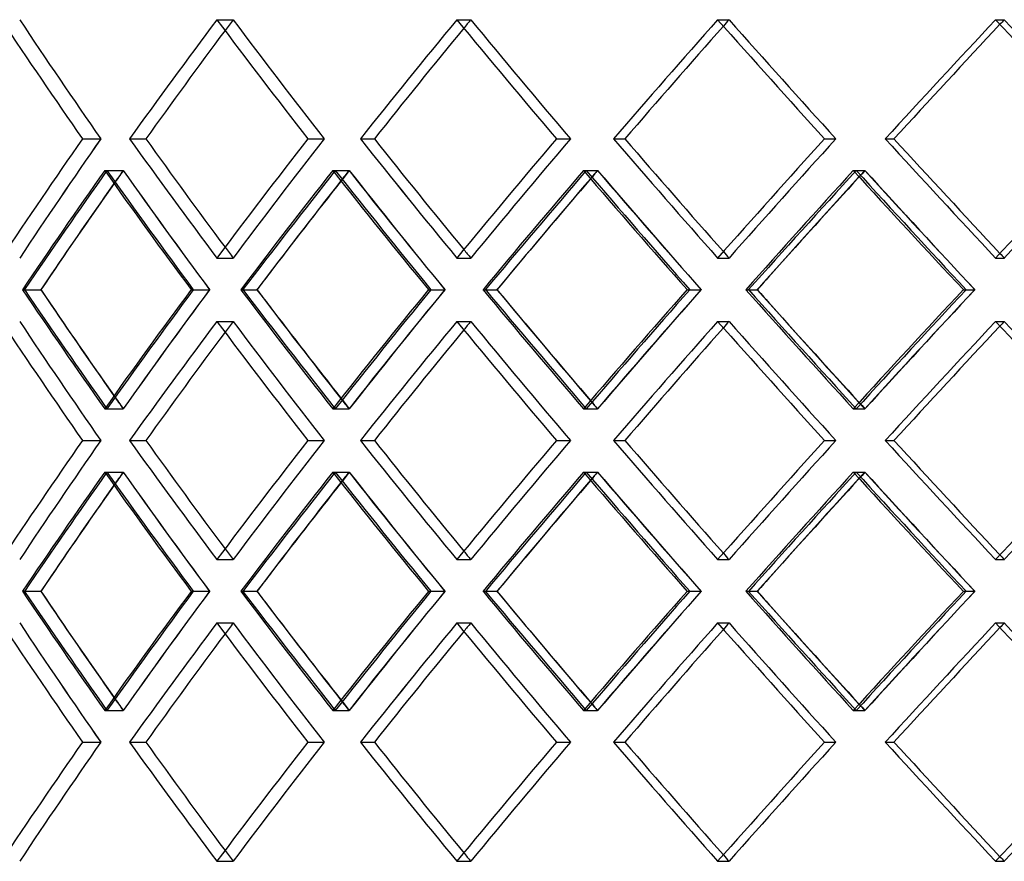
# Model space of a CAD drawing. Header units: millimetres. Extents: x -380 to 380, y -254 to 320.
# Tile 4 of 12: x -191 to -90, y 1 to 87. Entities that reach past the tile are written whole.
import ezdxf

# ---------------------------------------------------------------- set-up
doc = ezdxf.new("R2010")
doc.units = ezdxf.units.MM
doc.layers.add('HIDDEN', color=7, linetype='Continuous')
doc.layers.add('THICK', color=7, linetype='Continuous')

msp = doc.modelspace()

# ---------------------------------------------------------------- linework, layer by layer
at = {"layer": 'HIDDEN'}
for p, q in [((-170.75, 86.77), (-169.1, 86.77)), ((-170.75, 86.77), (-169.1, 86.77)), ((-146.28, 86.77), (-144.86, 86.77)), ((-146.28, 86.77), (-144.86, 86.77)), ((-119.67, 86.77), (-118.5, 86.77)), ((-119.67, 86.77), (-118.5, 86.77)), ((-91.31, 86.77), (-90.42, 86.77)), ((-91.31, 86.77), (-90.42, 86.77)), ((-184.47, 74.62), (-182.59, 74.62)), ((-184.47, 74.62), (-182.59, 74.62)), ((-179.66, 74.62), (-178, 74.62)), ((-161.47, 74.62), (-159.81, 74.62)), ((-161.47, 74.62), (-159.81, 74.62)), ((-156.11, 74.62), (-154.69, 74.62)), ((-136.11, 74.62), (-134.69, 74.62)), ((-136.11, 74.62), (-134.69, 74.62)), ((-130.29, 74.62), (-129.13, 74.62)), ((-108.77, 74.62), (-107.61, 74.62)), ((-108.77, 74.62), (-107.61, 74.62)), ((-102.57, 74.62), (-101.68, 74.62)), ((-182.2, 71.39), (-180.32, 71.39)), ((-181.96, 71.39), (-180.3, 71.39)), ((-158.93, 71.39), (-157.27, 71.39)), ((-158.68, 71.39), (-157.25, 71.39)), ((-133.36, 71.39), (-131.93, 71.39)), ((-133.07, 71.39), (-131.91, 71.39)), ((-105.83, 71.39), (-104.67, 71.39)), ((-105.53, 71.39), (-104.64, 71.39)), ((-170.75, 62.46), (-169.1, 62.46)), ((-170.75, 62.46), (-169.1, 62.46)), ((-146.28, 62.46), (-144.86, 62.46)), ((-146.28, 62.46), (-144.86, 62.46)), ((-119.67, 62.46), (-118.5, 62.46)), ((-119.67, 62.46), (-118.5, 62.46)), ((-91.31, 62.46), (-90.42, 62.46)), ((-91.31, 62.46), (-90.42, 62.46)), ((-190.39, 59.23), (-188.72, 59.23)), ((-173.38, 59.23), (-171.49, 59.23)), ((-173.16, 59.23), (-171.5, 59.23)), ((-168.1, 59.23), (-166.67, 59.23)), ((-149.16, 59.23), (-147.5, 59.23)), ((-148.92, 59.23), (-147.5, 59.23)), ((-143.36, 59.23), (-142.19, 59.23)), ((-122.78, 59.23), (-121.35, 59.23)), ((-122.52, 59.23), (-121.36, 59.23)), ((-116.53, 59.23), (-115.64, 59.23)), ((-94.6, 59.23), (-93.43, 59.23)), ((-94.32, 59.23), (-93.44, 59.23)), ((-170.75, 56), (-169.1, 56)), ((-170.75, 56), (-169.1, 56)), ((-146.28, 56), (-144.86, 56)), ((-146.28, 56), (-144.86, 56)), ((-119.67, 56), (-118.5, 56)), ((-119.67, 56), (-118.5, 56)), ((-91.31, 56), (-90.42, 56)), ((-91.31, 56), (-90.42, 56)), ((-182.2, 47.08), (-180.32, 47.08)), ((-181.96, 47.08), (-180.3, 47.08)), ((-158.93, 47.08), (-157.27, 47.08)), ((-158.68, 47.08), (-157.25, 47.08)), ((-133.36, 47.08), (-131.93, 47.08)), ((-133.07, 47.08), (-131.91, 47.08)), ((-105.83, 47.08), (-104.67, 47.08)), ((-105.53, 47.08), (-104.64, 47.08)), ((-184.47, 43.85), (-182.59, 43.85)), ((-184.47, 43.85), (-182.59, 43.85)), ((-179.66, 43.85), (-178, 43.85)), ((-161.47, 43.85), (-159.81, 43.85)), ((-161.47, 43.85), (-159.81, 43.85)), ((-156.11, 43.85), (-154.69, 43.85)), ((-136.11, 43.85), (-134.69, 43.85)), ((-136.11, 43.85), (-134.69, 43.85)), ((-130.29, 43.85), (-129.13, 43.85)), ((-108.77, 43.85), (-107.61, 43.85)), ((-108.77, 43.85), (-107.61, 43.85)), ((-102.57, 43.85), (-101.68, 43.85)), ((-182.2, 40.62), (-180.32, 40.62)), ((-181.96, 40.62), (-180.3, 40.62)), ((-158.93, 40.62), (-157.27, 40.62)), ((-158.68, 40.62), (-157.25, 40.62)), ((-133.36, 40.62), (-131.93, 40.62)), ((-133.07, 40.62), (-131.91, 40.62)), ((-105.83, 40.62), (-104.67, 40.62)), ((-105.53, 40.62), (-104.64, 40.62)), ((-170.75, 31.7), (-169.1, 31.7)), ((-170.75, 31.7), (-169.1, 31.7)), ((-146.28, 31.7), (-144.86, 31.7)), ((-146.28, 31.7), (-144.86, 31.7)), ((-119.67, 31.7), (-118.5, 31.7)), ((-119.67, 31.7), (-118.5, 31.7)), ((-91.31, 31.7), (-90.42, 31.7)), ((-91.31, 31.7), (-90.42, 31.7)), ((-190.39, 28.47), (-188.72, 28.47)), ((-173.38, 28.47), (-171.49, 28.47)), ((-173.16, 28.47), (-171.5, 28.47)), ((-168.1, 28.47), (-166.67, 28.47)), ((-149.16, 28.47), (-147.5, 28.47)), ((-148.92, 28.47), (-147.5, 28.47)), ((-143.36, 28.47), (-142.19, 28.47)), ((-122.78, 28.47), (-121.35, 28.47)), ((-122.52, 28.47), (-121.36, 28.47)), ((-116.53, 28.47), (-115.64, 28.47)), ((-94.6, 28.47), (-93.43, 28.47)), ((-94.32, 28.47), (-93.44, 28.47)), ((-170.75, 25.24), (-169.1, 25.24)), ((-170.75, 25.24), (-169.1, 25.24)), ((-146.28, 25.24), (-144.86, 25.24)), ((-146.28, 25.24), (-144.86, 25.24)), ((-119.67, 25.24), (-118.5, 25.24)), ((-119.67, 25.24), (-118.5, 25.24)), ((-91.31, 25.24), (-90.42, 25.24)), ((-91.31, 25.24), (-90.42, 25.24)), ((-182.2, 16.31), (-180.32, 16.31)), ((-181.96, 16.31), (-180.3, 16.31)), ((-158.93, 16.31), (-157.27, 16.31)), ((-158.68, 16.31), (-157.25, 16.31)), ((-133.36, 16.31), (-131.93, 16.31)), ((-133.07, 16.31), (-131.91, 16.31)), ((-105.83, 16.31), (-104.67, 16.31)), ((-105.53, 16.31), (-104.64, 16.31)), ((-184.47, 13.08), (-182.59, 13.08)), ((-184.47, 13.08), (-182.59, 13.08)), ((-179.66, 13.08), (-178, 13.08)), ((-161.47, 13.08), (-159.81, 13.08)), ((-161.47, 13.08), (-159.81, 13.08)), ((-156.11, 13.08), (-154.69, 13.08)), ((-136.11, 13.08), (-134.69, 13.08)), ((-136.11, 13.08), (-134.69, 13.08)), ((-130.29, 13.08), (-129.13, 13.08)), ((-108.77, 13.08), (-107.61, 13.08)), ((-108.77, 13.08), (-107.61, 13.08)), ((-102.57, 13.08), (-101.68, 13.08)), ((-170.75, 0.93), (-169.1, 0.93)), ((-170.75, 0.93), (-169.1, 0.93)), ((-146.28, 0.93), (-144.86, 0.93)), ((-146.28, 0.93), (-144.86, 0.93)), ((-119.67, 0.93), (-118.5, 0.93)), ((-119.67, 0.93), (-118.5, 0.93)), ((-91.31, 0.93), (-90.42, 0.93)), ((-91.31, 0.93), (-90.42, 0.93))]:
    msp.add_line(p, q, dxfattribs=at)
for centre, major_axis, ratio, start_param, end_param in [((0, 86.77), (-232.53, 232.53), 0.450063, 1.14789, 1.195563), ((0, 86.77), (232.53, -232.53), 0.450063, -1.993703, -1.946029), ((0, 86.77), (240.77, 240.77), 0.37925, 1.933288, 1.980498), ((0, 86.77), (-238.43, -238.43), 0.37925, -1.208305, -1.203962), ((0, 86.77), (-238.43, 238.43), 0.37925, 1.208305, 1.255979), ((0, 86.77), (238.43, -238.43), 0.37925, -1.933288, -1.885614), ((0, 86.77), (245.84, 245.84), 0.311613, 1.872873, 1.920083), ((0, 86.77), (-243.45, -243.45), 0.311613, -1.26872, -1.265337), ((0, 86.77), (-243.45, 243.45), 0.311613, 1.26872, 1.316394), ((0, 86.77), (243.45, -243.45), 0.311613, -1.872873, -1.825199), ((0, 86.77), (250.02, 250.02), 0.246478, 1.812457, 1.859668), ((0, 86.77), (-247.59, -247.59), 0.246478, -1.329135, -1.326563), ((0, 86.77), (-247.59, 247.59), 0.246478, 1.329135, 1.376809), ((0, 86.77), (247.59, -247.59), 0.246478, -1.812457, -1.764784), ((0, 86.77), (253.28, 253.28), 0.183257, 1.752042, 1.799253), ((0, 86.77), (-250.82, -250.82), 0.183257, -1.389551, -1.387692), ((0, 86.77), (-250.82, 250.82), 0.183257, 1.389551, 1.437224), ((0, 62.46), (-232.53, -232.53), 0.450063, -1.195563, -1.14789), ((0, 62.46), (232.53, 232.53), 0.450063, 1.946029, 1.993703), ((0, 62.46), (240.77, -240.77), 0.37925, -1.980498, -1.933288), ((0, 62.46), (-238.43, -238.43), 0.37925, -1.255979, -1.208305), ((0, 62.46), (238.43, 238.43), 0.37925, 1.885614, 1.933288), ((0, 62.46), (245.84, -245.84), 0.311613, -1.920083, -1.872873), ((0, 62.46), (-243.45, -243.45), 0.311613, -1.316394, -1.26872), ((0, 62.46), (243.45, 243.45), 0.311613, 1.825199, 1.872873), ((0, 62.46), (250.02, -250.02), 0.246478, -1.859668, -1.812457), ((0, 62.46), (-247.59, -247.59), 0.246478, -1.376809, -1.329135), ((0, 62.46), (247.59, 247.59), 0.246478, 1.764784, 1.812457), ((0, 62.46), (253.28, -253.28), 0.183257, -1.799253, -1.752042), ((0, 62.46), (-250.82, -250.82), 0.183257, -1.437224, -1.389551), ((0, 86.77), (240.77, 240.77), 0.37925, 1.993064, 2.040427), ((0, 56), (240.77, -240.77), 0.37925, -1.993064, -1.945836), ((0, 56), (-232.53, -232.53), 0.450063, -1.208253, -1.203054), ((0, 86.77), (238.43, 238.43), 0.37925, 1.993651, 1.998903), ((0, 86.77), (-232.53, 232.53), 0.450063, 1.208253, 1.256083), ((0, 56), (238.43, -238.43), 0.37925, -1.993651, -1.945959), ((0, 86.77), (245.84, 245.84), 0.311613, 1.932649, 1.980011), ((0, 56), (245.84, -245.84), 0.311613, -1.932649, -1.885421), ((0, 56), (-238.43, -238.43), 0.37925, -1.268668, -1.264531), ((0, 86.77), (243.45, 243.45), 0.311613, 1.933236, 1.937426), ((0, 86.77), (-238.43, 238.43), 0.37925, 1.268668, 1.316498), ((0, 56), (243.45, -243.45), 0.311613, -1.933236, -1.885544), ((0, 86.77), (250.02, 250.02), 0.246478, 1.872234, 1.919596), ((0, 56), (250.02, -250.02), 0.246478, -1.872234, -1.825006), ((0, 56), (-243.45, -243.45), 0.311613, -1.329084, -1.325823), ((0, 86.77), (247.59, 247.59), 0.246478, 1.872821, 1.876133), ((0, 86.77), (-243.45, 243.45), 0.311613, 1.329084, 1.376914), ((0, 56), (247.59, -247.59), 0.246478, -1.872821, -1.825129), ((0, 86.77), (253.28, 253.28), 0.183257, 1.811819, 1.859181), ((0, 56), (253.28, -253.28), 0.183257, -1.811819, -1.764591), ((0, 56), (-247.59, -247.59), 0.246478, -1.389499, -1.386996), ((0, 86.77), (250.82, 250.82), 0.183257, 1.812406, 1.81496), ((0, 86.77), (-247.59, 247.59), 0.246478, 1.389499, 1.437329), ((0, 56), (250.82, -250.82), 0.183257, -1.812406, -1.764714), ((0, 62.46), (-238.43, 238.43), 0.37925, 1.203962, 1.208305), ((0, 62.46), (-243.45, 243.45), 0.311613, 1.265337, 1.26872), ((0, 62.46), (-247.59, 247.59), 0.246478, 1.326563, 1.329135), ((0, 62.46), (-250.82, 250.82), 0.183257, 1.387692, 1.389551), ((0, 86.77), (238.43, 238.43), 0.37925, 2.035089, 2.041481), ((0, 86.77), (243.45, 243.45), 0.311613, 1.974673, 1.981066), ((0, 86.77), (247.59, 247.59), 0.246478, 1.914258, 1.920651), ((0, 86.77), (250.82, 250.82), 0.183257, 1.853843, 1.860235), ((0, 31.7), (240.77, -240.77), 0.37925, -2.040427, -1.993064), ((0, 31.7), (238.43, -238.43), 0.37925, -2.041481, -2.035089), ((0, 62.46), (240.77, 240.77), 0.37925, 1.945836, 1.993064), ((0, 31.7), (-232.53, -232.53), 0.450063, -1.256083, -1.208253), ((0, 62.46), (238.43, 238.43), 0.37925, 1.945959, 1.993651), ((0, 31.7), (245.84, -245.84), 0.311613, -1.980011, -1.932649), ((0, 31.7), (243.45, -243.45), 0.311613, -1.981066, -1.974673), ((0, 62.46), (245.84, 245.84), 0.311613, 1.885421, 1.932649), ((0, 31.7), (-238.43, -238.43), 0.37925, -1.316498, -1.268668), ((0, 62.46), (243.45, 243.45), 0.311613, 1.885544, 1.933236), ((0, 31.7), (250.02, -250.02), 0.246478, -1.919596, -1.872234), ((0, 31.7), (247.59, -247.59), 0.246478, -1.920651, -1.914258), ((0, 62.46), (250.02, 250.02), 0.246478, 1.825006, 1.872234), ((0, 31.7), (-243.45, -243.45), 0.311613, -1.376914, -1.329084), ((0, 62.46), (247.59, 247.59), 0.246478, 1.825129, 1.872821), ((0, 31.7), (253.28, -253.28), 0.183257, -1.859181, -1.811819), ((0, 31.7), (250.82, -250.82), 0.183257, -1.860235, -1.853843), ((0, 62.46), (253.28, 253.28), 0.183257, 1.764591, 1.811819), ((0, 31.7), (-247.59, -247.59), 0.246478, -1.437329, -1.389499), ((0, 62.46), (250.82, 250.82), 0.183257, 1.764714, 1.812406), ((0, 56), (-232.53, 232.53), 0.450063, 1.14789, 1.195563), ((0, 56), (232.53, -232.53), 0.450063, -1.993703, -1.946029), ((0, 56), (240.77, 240.77), 0.37925, 1.933288, 1.980498), ((0, 56), (-238.43, -238.43), 0.37925, -1.208305, -1.203962), ((0, 56), (-238.43, 238.43), 0.37925, 1.208305, 1.255979), ((0, 56), (238.43, -238.43), 0.37925, -1.933288, -1.885614), ((0, 56), (245.84, 245.84), 0.311613, 1.872873, 1.920083), ((0, 56), (-243.45, -243.45), 0.311613, -1.26872, -1.265337), ((0, 56), (-243.45, 243.45), 0.311613, 1.26872, 1.316394), ((0, 56), (243.45, -243.45), 0.311613, -1.872873, -1.825199), ((0, 56), (250.02, 250.02), 0.246478, 1.812457, 1.859668), ((0, 56), (-247.59, -247.59), 0.246478, -1.329135, -1.326563), ((0, 56), (-247.59, 247.59), 0.246478, 1.329135, 1.376809), ((0, 56), (247.59, -247.59), 0.246478, -1.812457, -1.764784), ((0, 56), (253.28, 253.28), 0.183257, 1.752042, 1.799253), ((0, 56), (-250.82, -250.82), 0.183257, -1.389551, -1.387692), ((0, 56), (-250.82, 250.82), 0.183257, 1.389551, 1.437224), ((0, 62.46), (-232.53, 232.53), 0.450063, 1.203054, 1.208253), ((0, 31.7), (238.43, -238.43), 0.37925, -1.998903, -1.993651), ((0, 62.46), (-238.43, 238.43), 0.37925, 1.264531, 1.268668), ((0, 31.7), (243.45, -243.45), 0.311613, -1.937426, -1.933236), ((0, 62.46), (-243.45, 243.45), 0.311613, 1.325823, 1.329084), ((0, 31.7), (247.59, -247.59), 0.246478, -1.876133, -1.872821), ((0, 62.46), (-247.59, 247.59), 0.246478, 1.386996, 1.389499), ((0, 31.7), (250.82, -250.82), 0.183257, -1.81496, -1.812406), ((0, 31.7), (-232.53, -232.53), 0.450063, -1.195563, -1.14789), ((0, 31.7), (232.53, 232.53), 0.450063, 1.946029, 1.993703), ((0, 31.7), (240.77, -240.77), 0.37925, -1.980498, -1.933288), ((0, 31.7), (-238.43, -238.43), 0.37925, -1.255979, -1.208305), ((0, 31.7), (238.43, 238.43), 0.37925, 1.885614, 1.933288), ((0, 31.7), (245.84, -245.84), 0.311613, -1.920083, -1.872873), ((0, 31.7), (-243.45, -243.45), 0.311613, -1.316394, -1.26872), ((0, 31.7), (243.45, 243.45), 0.311613, 1.825199, 1.872873), ((0, 31.7), (250.02, -250.02), 0.246478, -1.859668, -1.812457), ((0, 31.7), (-247.59, -247.59), 0.246478, -1.376809, -1.329135), ((0, 31.7), (247.59, 247.59), 0.246478, 1.764784, 1.812457), ((0, 31.7), (253.28, -253.28), 0.183257, -1.799253, -1.752042), ((0, 31.7), (-250.82, -250.82), 0.183257, -1.437224, -1.389551), ((0, 56), (240.77, 240.77), 0.37925, 1.993064, 2.040427), ((0, 25.24), (240.77, -240.77), 0.37925, -1.993064, -1.945836), ((0, 25.24), (-232.53, -232.53), 0.450063, -1.208253, -1.203054), ((0, 56), (238.43, 238.43), 0.37925, 1.993651, 1.998903), ((0, 56), (-232.53, 232.53), 0.450063, 1.208253, 1.256083), ((0, 25.24), (238.43, -238.43), 0.37925, -1.993651, -1.945959), ((0, 56), (245.84, 245.84), 0.311613, 1.932649, 1.980011), ((0, 25.24), (245.84, -245.84), 0.311613, -1.932649, -1.885421), ((0, 25.24), (-238.43, -238.43), 0.37925, -1.268668, -1.264531), ((0, 56), (243.45, 243.45), 0.311613, 1.933236, 1.937426), ((0, 56), (-238.43, 238.43), 0.37925, 1.268668, 1.316498), ((0, 25.24), (243.45, -243.45), 0.311613, -1.933236, -1.885544), ((0, 56), (250.02, 250.02), 0.246478, 1.872234, 1.919596), ((0, 25.24), (250.02, -250.02), 0.246478, -1.872234, -1.825006), ((0, 25.24), (-243.45, -243.45), 0.311613, -1.329084, -1.325823), ((0, 56), (247.59, 247.59), 0.246478, 1.872821, 1.876133), ((0, 56), (-243.45, 243.45), 0.311613, 1.329084, 1.376914), ((0, 25.24), (247.59, -247.59), 0.246478, -1.872821, -1.825129), ((0, 56), (253.28, 253.28), 0.183257, 1.811819, 1.859181), ((0, 25.24), (253.28, -253.28), 0.183257, -1.811819, -1.764591), ((0, 25.24), (-247.59, -247.59), 0.246478, -1.389499, -1.386996), ((0, 56), (250.82, 250.82), 0.183257, 1.812406, 1.81496), ((0, 56), (-247.59, 247.59), 0.246478, 1.389499, 1.437329), ((0, 25.24), (250.82, -250.82), 0.183257, -1.812406, -1.764714), ((0, 31.7), (-238.43, 238.43), 0.37925, 1.203962, 1.208305), ((0, 31.7), (-243.45, 243.45), 0.311613, 1.265337, 1.26872), ((0, 31.7), (-247.59, 247.59), 0.246478, 1.326563, 1.329135), ((0, 31.7), (-250.82, 250.82), 0.183257, 1.387692, 1.389551), ((0, 56), (238.43, 238.43), 0.37925, 2.035089, 2.041481), ((0, 56), (243.45, 243.45), 0.311613, 1.974673, 1.981066), ((0, 56), (247.59, 247.59), 0.246478, 1.914258, 1.920651), ((0, 56), (250.82, 250.82), 0.183257, 1.853843, 1.860235), ((0, 0.93), (240.77, -240.77), 0.37925, -2.040427, -1.993064), ((0, 0.93), (238.43, -238.43), 0.37925, -2.041481, -2.035089), ((0, 31.7), (240.77, 240.77), 0.37925, 1.945836, 1.993064), ((0, 0.93), (-232.53, -232.53), 0.450063, -1.256083, -1.208253), ((0, 31.7), (238.43, 238.43), 0.37925, 1.945959, 1.993651), ((0, 0.93), (245.84, -245.84), 0.311613, -1.980011, -1.932649), ((0, 0.93), (243.45, -243.45), 0.311613, -1.981066, -1.974673), ((0, 31.7), (245.84, 245.84), 0.311613, 1.885421, 1.932649), ((0, 0.93), (-238.43, -238.43), 0.37925, -1.316498, -1.268668), ((0, 31.7), (243.45, 243.45), 0.311613, 1.885544, 1.933236), ((0, 0.93), (250.02, -250.02), 0.246478, -1.919596, -1.872234), ((0, 0.93), (247.59, -247.59), 0.246478, -1.920651, -1.914258), ((0, 31.7), (250.02, 250.02), 0.246478, 1.825006, 1.872234), ((0, 0.93), (-243.45, -243.45), 0.311613, -1.376914, -1.329084), ((0, 31.7), (247.59, 247.59), 0.246478, 1.825129, 1.872821), ((0, 0.93), (253.28, -253.28), 0.183257, -1.859181, -1.811819), ((0, 0.93), (250.82, -250.82), 0.183257, -1.860235, -1.853843), ((0, 31.7), (253.28, 253.28), 0.183257, 1.764591, 1.811819), ((0, 0.93), (-247.59, -247.59), 0.246478, -1.437329, -1.389499), ((0, 31.7), (250.82, 250.82), 0.183257, 1.764714, 1.812406), ((0, 25.24), (-232.53, 232.53), 0.450063, 1.14789, 1.195563), ((0, 25.24), (232.53, -232.53), 0.450063, -1.993703, -1.946029), ((0, 25.24), (240.77, 240.77), 0.37925, 1.933288, 1.980498), ((0, 25.24), (-238.43, -238.43), 0.37925, -1.208305, -1.203962), ((0, 25.24), (-238.43, 238.43), 0.37925, 1.208305, 1.255979), ((0, 25.24), (238.43, -238.43), 0.37925, -1.933288, -1.885614), ((0, 25.24), (245.84, 245.84), 0.311613, 1.872873, 1.920083), ((0, 25.24), (-243.45, -243.45), 0.311613, -1.26872, -1.265337), ((0, 25.24), (-243.45, 243.45), 0.311613, 1.26872, 1.316394), ((0, 25.24), (243.45, -243.45), 0.311613, -1.872873, -1.825199), ((0, 25.24), (250.02, 250.02), 0.246478, 1.812457, 1.859668), ((0, 25.24), (-247.59, -247.59), 0.246478, -1.329135, -1.326563), ((0, 25.24), (-247.59, 247.59), 0.246478, 1.329135, 1.376809), ((0, 25.24), (247.59, -247.59), 0.246478, -1.812457, -1.764784), ((0, 25.24), (253.28, 253.28), 0.183257, 1.752042, 1.799253), ((0, 25.24), (-250.82, -250.82), 0.183257, -1.389551, -1.387692), ((0, 25.24), (-250.82, 250.82), 0.183257, 1.389551, 1.437224), ((0, 31.7), (-232.53, 232.53), 0.450063, 1.203054, 1.208253), ((0, 0.93), (238.43, -238.43), 0.37925, -1.998903, -1.993651), ((0, 31.7), (-238.43, 238.43), 0.37925, 1.264531, 1.268668), ((0, 0.93), (243.45, -243.45), 0.311613, -1.937426, -1.933236), ((0, 31.7), (-243.45, 243.45), 0.311613, 1.325823, 1.329084), ((0, 0.93), (247.59, -247.59), 0.246478, -1.876133, -1.872821), ((0, 31.7), (-247.59, 247.59), 0.246478, 1.386996, 1.389499), ((0, 0.93), (250.82, -250.82), 0.183257, -1.81496, -1.812406), ((0, 0.93), (-232.53, -232.53), 0.450063, -1.195563, -1.14789), ((0, 0.93), (232.53, 232.53), 0.450063, 1.946029, 1.993703), ((0, 0.93), (240.77, -240.77), 0.37925, -1.980498, -1.933288), ((0, 0.93), (-238.43, -238.43), 0.37925, -1.255979, -1.208305), ((0, 0.93), (238.43, 238.43), 0.37925, 1.885614, 1.933288), ((0, 0.93), (245.84, -245.84), 0.311613, -1.920083, -1.872873), ((0, 0.93), (-243.45, -243.45), 0.311613, -1.316394, -1.26872), ((0, 0.93), (243.45, 243.45), 0.311613, 1.825199, 1.872873), ((0, 0.93), (250.02, -250.02), 0.246478, -1.859668, -1.812457), ((0, 0.93), (-247.59, -247.59), 0.246478, -1.376809, -1.329135), ((0, 0.93), (247.59, 247.59), 0.246478, 1.764784, 1.812457), ((0, 0.93), (253.28, -253.28), 0.183257, -1.799253, -1.752042), ((0, 0.93), (-250.82, -250.82), 0.183257, -1.437224, -1.389551), ((0, 0.93), (-238.43, 238.43), 0.37925, 1.203962, 1.208305), ((0, 0.93), (-243.45, 243.45), 0.311613, 1.265337, 1.26872), ((0, 0.93), (-247.59, 247.59), 0.246478, 1.326563, 1.329135), ((0, 0.93), (-250.82, 250.82), 0.183257, 1.387692, 1.389551)]:
    msp.add_ellipse(centre, major_axis=major_axis, ratio=ratio, start_param=start_param, end_param=end_param, dxfattribs=at)
at = {"layer": 'THICK'}
for p, q in [((-179.66, 74.62), (-178, 74.62)), ((-156.11, 74.62), (-154.69, 74.62)), ((-130.29, 74.62), (-129.13, 74.62)), ((-102.57, 74.62), (-101.68, 74.62)), ((-190.58, 59.23), (-188.71, 59.23)), ((-168.32, 59.23), (-166.66, 59.23)), ((-143.61, 59.23), (-142.19, 59.23)), ((-116.8, 59.23), (-115.63, 59.23)), ((-179.66, 43.85), (-178, 43.85)), ((-156.11, 43.85), (-154.69, 43.85)), ((-130.29, 43.85), (-129.13, 43.85)), ((-102.57, 43.85), (-101.68, 43.85)), ((-190.58, 28.47), (-188.71, 28.47)), ((-168.32, 28.47), (-166.66, 28.47)), ((-143.61, 28.47), (-142.19, 28.47)), ((-116.8, 28.47), (-115.63, 28.47)), ((-179.66, 13.08), (-178, 13.08)), ((-156.11, 13.08), (-154.69, 13.08)), ((-130.29, 13.08), (-129.13, 13.08)), ((-102.57, 13.08), (-101.68, 13.08))]:
    msp.add_line(p, q, dxfattribs=at)
for centre, major_axis, ratio, start_param, end_param in [((0, 86.77), (-234.81, 234.81), 0.450063, 1.14789, 1.1951), ((0, 86.77), (-240.77, -240.77), 0.37925, -1.208305, -1.161094), ((0, 86.77), (-240.77, 240.77), 0.37925, 1.208305, 1.255515), ((0, 86.77), (-245.84, -245.84), 0.311613, -1.26872, -1.22151), ((0, 86.77), (-245.84, 245.84), 0.311613, 1.26872, 1.315931), ((0, 86.77), (-250.02, -250.02), 0.246478, -1.329135, -1.281925), ((0, 86.77), (-250.02, 250.02), 0.246478, 1.329135, 1.376346), ((0, 86.77), (-253.28, -253.28), 0.183257, -1.389551, -1.34234), ((0, 86.77), (-253.28, 253.28), 0.183257, 1.389551, 1.436761), ((0, 86.77), (-238.43, -238.43), 0.37925, -1.203962, -1.160631), ((0, 86.77), (-243.45, -243.45), 0.311613, -1.265337, -1.221046), ((0, 86.77), (-247.59, -247.59), 0.246478, -1.326563, -1.281462), ((0, 86.77), (-250.82, -250.82), 0.183257, -1.387692, -1.341877), ((0, 62.46), (-234.81, -234.81), 0.450063, -1.1951, -1.14789), ((0, 62.46), (-240.77, 240.77), 0.37925, 1.161094, 1.208305), ((0, 62.46), (-238.43, 238.43), 0.37925, 1.160631, 1.203962), ((0, 62.46), (-240.77, -240.77), 0.37925, -1.255515, -1.208305), ((0, 62.46), (-245.84, 245.84), 0.311613, 1.22151, 1.26872), ((0, 62.46), (-243.45, 243.45), 0.311613, 1.221046, 1.265337), ((0, 62.46), (-245.84, -245.84), 0.311613, -1.315931, -1.26872), ((0, 62.46), (-250.02, 250.02), 0.246478, 1.281925, 1.329135), ((0, 62.46), (-247.59, 247.59), 0.246478, 1.281462, 1.326563), ((0, 62.46), (-250.02, -250.02), 0.246478, -1.376346, -1.329135), ((0, 62.46), (-253.28, 253.28), 0.183257, 1.34234, 1.389551), ((0, 62.46), (-250.82, 250.82), 0.183257, 1.341877, 1.387692), ((0, 62.46), (-253.28, -253.28), 0.183257, -1.436761, -1.389551), ((0, 56), (-234.81, -234.81), 0.450063, -1.207666, -1.160438), ((0, 86.77), (-234.81, 234.81), 0.450063, 1.207666, 1.255029), ((0, 56), (-240.77, -240.77), 0.37925, -1.268082, -1.220853), ((0, 86.77), (-240.77, 240.77), 0.37925, 1.268082, 1.315444), ((0, 56), (-245.84, -245.84), 0.311613, -1.328497, -1.281269), ((0, 86.77), (-245.84, 245.84), 0.311613, 1.328497, 1.375859), ((0, 56), (-250.02, -250.02), 0.246478, -1.388912, -1.341684), ((0, 86.77), (-250.02, 250.02), 0.246478, 1.388912, 1.436274), ((0, 56), (-238.43, -238.43), 0.37925, -1.264531, -1.220976), ((0, 86.77), (243.45, 243.45), 0.311613, 1.937426, 1.974673), ((0, 56), (-243.45, -243.45), 0.311613, -1.325823, -1.281392), ((0, 86.77), (247.59, 247.59), 0.246478, 1.876133, 1.914258), ((0, 56), (-247.59, -247.59), 0.246478, -1.386996, -1.341807), ((0, 86.77), (250.82, 250.82), 0.183257, 1.81496, 1.853843), ((0, 56), (-232.53, -232.53), 0.450063, -1.203054, -1.160561), ((0, 86.77), (238.43, 238.43), 0.37925, 1.998903, 2.035089), ((0, 62.46), (-234.81, 234.81), 0.450063, 1.160438, 1.207666), ((0, 62.46), (-232.53, 232.53), 0.450063, 1.160561, 1.203054), ((0, 31.7), (-234.81, -234.81), 0.450063, -1.255029, -1.207666), ((0, 62.46), (-240.77, 240.77), 0.37925, 1.220853, 1.268082), ((0, 62.46), (-238.43, 238.43), 0.37925, 1.220976, 1.264531), ((0, 31.7), (-240.77, -240.77), 0.37925, -1.315444, -1.268082), ((0, 62.46), (-245.84, 245.84), 0.311613, 1.281269, 1.328497), ((0, 62.46), (-243.45, 243.45), 0.311613, 1.281392, 1.325823), ((0, 31.7), (-245.84, -245.84), 0.311613, -1.375859, -1.328497), ((0, 62.46), (-250.02, 250.02), 0.246478, 1.341684, 1.388912), ((0, 62.46), (-247.59, 247.59), 0.246478, 1.341807, 1.386996), ((0, 31.7), (-250.02, -250.02), 0.246478, -1.436274, -1.388912), ((0, 31.7), (238.43, -238.43), 0.37925, -2.035089, -1.998903), ((0, 31.7), (243.45, -243.45), 0.311613, -1.974673, -1.937426), ((0, 31.7), (247.59, -247.59), 0.246478, -1.914258, -1.876133), ((0, 31.7), (250.82, -250.82), 0.183257, -1.853843, -1.81496), ((0, 56), (-234.81, 234.81), 0.450063, 1.14789, 1.1951), ((0, 56), (-240.77, -240.77), 0.37925, -1.208305, -1.161094), ((0, 56), (-240.77, 240.77), 0.37925, 1.208305, 1.255515), ((0, 56), (-245.84, -245.84), 0.311613, -1.26872, -1.22151), ((0, 56), (-245.84, 245.84), 0.311613, 1.26872, 1.315931), ((0, 56), (-250.02, -250.02), 0.246478, -1.329135, -1.281925), ((0, 56), (-247.59, -247.59), 0.246478, -1.326563, -1.281462), ((0, 56), (-250.02, 250.02), 0.246478, 1.329135, 1.376346), ((0, 56), (-253.28, -253.28), 0.183257, -1.389551, -1.34234), ((0, 56), (-250.82, -250.82), 0.183257, -1.387692, -1.341877), ((0, 56), (-253.28, 253.28), 0.183257, 1.389551, 1.436761), ((0, 56), (-238.43, -238.43), 0.37925, -1.203962, -1.160631), ((0, 56), (-243.45, -243.45), 0.311613, -1.265337, -1.221046), ((0, 31.7), (-234.81, -234.81), 0.450063, -1.1951, -1.14789), ((0, 31.7), (-240.77, 240.77), 0.37925, 1.161094, 1.208305), ((0, 31.7), (-238.43, 238.43), 0.37925, 1.160631, 1.203962), ((0, 31.7), (-240.77, -240.77), 0.37925, -1.255515, -1.208305), ((0, 31.7), (-245.84, 245.84), 0.311613, 1.22151, 1.26872), ((0, 31.7), (-243.45, 243.45), 0.311613, 1.221046, 1.265337), ((0, 31.7), (-245.84, -245.84), 0.311613, -1.315931, -1.26872), ((0, 31.7), (-250.02, 250.02), 0.246478, 1.281925, 1.329135), ((0, 31.7), (-247.59, 247.59), 0.246478, 1.281462, 1.326563), ((0, 31.7), (-250.02, -250.02), 0.246478, -1.376346, -1.329135), ((0, 31.7), (-253.28, 253.28), 0.183257, 1.34234, 1.389551), ((0, 31.7), (-250.82, 250.82), 0.183257, 1.341877, 1.387692), ((0, 31.7), (-253.28, -253.28), 0.183257, -1.436761, -1.389551), ((0, 25.24), (-234.81, -234.81), 0.450063, -1.207666, -1.160438), ((0, 56), (-234.81, 234.81), 0.450063, 1.207666, 1.255029), ((0, 25.24), (-240.77, -240.77), 0.37925, -1.268082, -1.220853), ((0, 56), (-240.77, 240.77), 0.37925, 1.268082, 1.315444), ((0, 25.24), (-245.84, -245.84), 0.311613, -1.328497, -1.281269), ((0, 56), (-245.84, 245.84), 0.311613, 1.328497, 1.375859), ((0, 25.24), (-250.02, -250.02), 0.246478, -1.388912, -1.341684), ((0, 56), (-250.02, 250.02), 0.246478, 1.388912, 1.436274), ((0, 25.24), (-232.53, -232.53), 0.450063, -1.203054, -1.160561), ((0, 56), (238.43, 238.43), 0.37925, 1.998903, 2.035089), ((0, 25.24), (-238.43, -238.43), 0.37925, -1.264531, -1.220976), ((0, 56), (243.45, 243.45), 0.311613, 1.937426, 1.974673), ((0, 25.24), (-243.45, -243.45), 0.311613, -1.325823, -1.281392), ((0, 56), (247.59, 247.59), 0.246478, 1.876133, 1.914258), ((0, 25.24), (-247.59, -247.59), 0.246478, -1.386996, -1.341807), ((0, 56), (250.82, 250.82), 0.183257, 1.81496, 1.853843), ((0, 31.7), (-234.81, 234.81), 0.450063, 1.160438, 1.207666), ((0, 31.7), (-232.53, 232.53), 0.450063, 1.160561, 1.203054), ((0, 0.93), (-234.81, -234.81), 0.450063, -1.255029, -1.207666), ((0, 31.7), (-240.77, 240.77), 0.37925, 1.220853, 1.268082), ((0, 31.7), (-238.43, 238.43), 0.37925, 1.220976, 1.264531), ((0, 0.93), (-240.77, -240.77), 0.37925, -1.315444, -1.268082), ((0, 31.7), (-245.84, 245.84), 0.311613, 1.281269, 1.328497), ((0, 31.7), (-243.45, 243.45), 0.311613, 1.281392, 1.325823), ((0, 0.93), (-245.84, -245.84), 0.311613, -1.375859, -1.328497), ((0, 31.7), (-250.02, 250.02), 0.246478, 1.341684, 1.388912), ((0, 31.7), (-247.59, 247.59), 0.246478, 1.341807, 1.386996), ((0, 0.93), (-250.02, -250.02), 0.246478, -1.436274, -1.388912), ((0, 0.93), (238.43, -238.43), 0.37925, -2.035089, -1.998903), ((0, 0.93), (243.45, -243.45), 0.311613, -1.974673, -1.937426), ((0, 0.93), (247.59, -247.59), 0.246478, -1.914258, -1.876133), ((0, 0.93), (250.82, -250.82), 0.183257, -1.853843, -1.81496), ((0, 25.24), (-234.81, 234.81), 0.450063, 1.14789, 1.1951), ((0, 25.24), (-240.77, -240.77), 0.37925, -1.208305, -1.161094), ((0, 25.24), (-240.77, 240.77), 0.37925, 1.208305, 1.255515), ((0, 25.24), (-245.84, -245.84), 0.311613, -1.26872, -1.22151), ((0, 25.24), (-245.84, 245.84), 0.311613, 1.26872, 1.315931), ((0, 25.24), (-250.02, -250.02), 0.246478, -1.329135, -1.281925), ((0, 25.24), (-250.02, 250.02), 0.246478, 1.329135, 1.376346), ((0, 25.24), (-253.28, -253.28), 0.183257, -1.389551, -1.34234), ((0, 25.24), (-253.28, 253.28), 0.183257, 1.389551, 1.436761), ((0, 25.24), (-238.43, -238.43), 0.37925, -1.203962, -1.160631), ((0, 25.24), (-243.45, -243.45), 0.311613, -1.265337, -1.221046), ((0, 25.24), (-247.59, -247.59), 0.246478, -1.326563, -1.281462), ((0, 25.24), (-250.82, -250.82), 0.183257, -1.387692, -1.341877), ((0, 0.93), (-234.81, -234.81), 0.450063, -1.1951, -1.14789), ((0, 0.93), (-240.77, 240.77), 0.37925, 1.161094, 1.208305), ((0, 0.93), (-238.43, 238.43), 0.37925, 1.160631, 1.203962), ((0, 0.93), (-240.77, -240.77), 0.37925, -1.255515, -1.208305), ((0, 0.93), (-245.84, 245.84), 0.311613, 1.22151, 1.26872), ((0, 0.93), (-243.45, 243.45), 0.311613, 1.221046, 1.265337), ((0, 0.93), (-245.84, -245.84), 0.311613, -1.315931, -1.26872), ((0, 0.93), (-250.02, 250.02), 0.246478, 1.281925, 1.329135), ((0, 0.93), (-247.59, 247.59), 0.246478, 1.281462, 1.326563), ((0, 0.93), (-250.02, -250.02), 0.246478, -1.376346, -1.329135), ((0, 0.93), (-253.28, 253.28), 0.183257, 1.34234, 1.389551), ((0, 0.93), (-250.82, 250.82), 0.183257, 1.341877, 1.387692), ((0, 0.93), (-253.28, -253.28), 0.183257, -1.436761, -1.389551)]:
    msp.add_ellipse(centre, major_axis=major_axis, ratio=ratio, start_param=start_param, end_param=end_param, dxfattribs=at)

doc.saveas('drawing.dxf')
